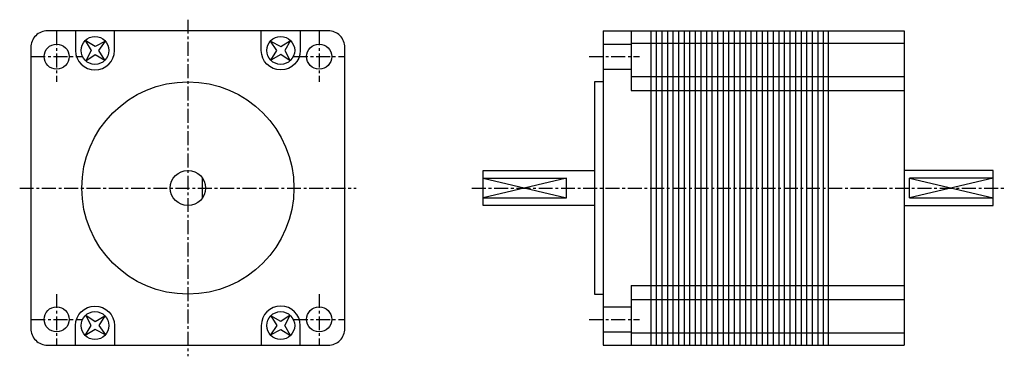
# Model space of a CAD drawing. Extents: x -30 to 147, y -30 to 30.
import ezdxf

# ---------------------------------------------------------------- set-up
doc = ezdxf.new("R2010")
doc.units = 0
doc.header["$LTSCALE"] = 2
doc.header["$MEASUREMENT"] = 0
doc.linetypes.add('CENTER', pattern=[2, 1.25, -0.25, 0.25, -0.25])
doc.layers.get('0').update_dxf_attribs({"linetype": 'CONTINUOUS'})
doc.layers.add('CENTER', color=1, linetype='CENTER')

msp = doc.modelspace()

# ---------------------------------------------------------------- linework, layer by layer
for p, q in [((74.6, 28.2), (74.6, -28.2)), ((74.6, 28.2), (128.6, 28.2)), ((79.6, 28.2), (79.6, 17.5)), ((83.1, 28.2), (83.1, -28.2)), ((84.1, 28.2), (84.1, -28.2)), ((85.1, 28.2), (85.1, -28.2)), ((86.1, 28.2), (86.1, -28.2)), ((87.1, 28.2), (87.1, -28.2)), ((88.1, 28.2), (88.1, -28.2)), ((89.1, 28.2), (89.1, -28.2)), ((90.1, 28.2), (90.1, -28.2)), ((91.1, 28.2), (91.1, -28.2)), ((92.1, 28.2), (92.1, -28.2)), ((93.1, 28.2), (93.1, -28.2)), ((94.1, 28.2), (94.1, -28.2)), ((95.1, 28.2), (95.1, -28.2)), ((96.1, 28.2), (96.1, -28.2)), ((97.1, 28.2), (97.1, -28.2)), ((98.1, 28.2), (98.1, -28.2)), ((99.1, 28.2), (99.1, -28.2)), ((100.1, 28.2), (100.1, -28.2)), ((101.1, 28.2), (101.1, -28.2)), ((102.1, 28.2), (102.1, -28.2)), ((103.1, 28.2), (103.1, -28.2)), ((104.1, 28.2), (104.1, -28.2)), ((105.1, 28.2), (105.1, -28.2)), ((106.1, 28.2), (106.1, -28.2)), ((107.1, 28.2), (107.1, -28.2)), ((108.1, 28.2), (108.1, -28.2)), ((109.1, 28.2), (109.1, -28.2)), ((110.1, 28.2), (110.1, -28.2)), ((111.1, 28.2), (111.1, -28.2)), ((112.1, 28.2), (112.1, -28.2)), ((113.1, 28.2), (113.1, -28.2)), ((114.1, 28.2), (114.1, -28.2)), ((115, 28.2), (115, -28.2)), ((128.6, 28.2), (128.6, -28.2)), ((74.6, 25.82), (79.6, 25.82)), ((79.6, 26), (128.6, 26)), ((74.6, 21.32), (79.6, 21.32)), ((79.6, 20), (128.6, 20)), ((79.6, 17.5), (128.6, 17.5)), ((2.62, -1.79), (2.62, 1.79)), ((53, 1.79), (68, 1.79)), ((53, 1.79), (68, -1.79)), ((68, 1.79), (53, -1.79)), ((68, -1.79), (68, 1.79)), ((144.6, 1.79), (129.6, -1.79)), ((129.6, 1.79), (144.6, -1.79)), ((129.6, -1.79), (129.6, 1.79)), ((144.6, 1.79), (129.6, 1.79)), ((53, -1.79), (68, -1.79)), ((129.6, -1.79), (144.6, -1.79)), ((79.6, -17.5), (128.6, -17.5)), ((79.6, -17.5), (79.6, -28.2)), ((79.6, -20), (128.6, -20)), ((74.6, -21.32), (79.6, -21.32)), ((74.6, -25.82), (79.6, -25.82)), ((79.6, -26), (128.6, -26)), ((74.6, -28.2), (128.6, -28.2))]:
    msp.add_line(p, q)
msp.add_lwpolyline([(-28.2, 25.2), (-28.2, -25.2, 0.414214), (-25.2, -28.2), (25.2, -28.2, 0.414214), (28.2, -25.2), (28.2, 25.2, 0.414214), (25.2, 28.2), (-25.2, 28.2, 0.414214)], format="xyb", close=True)
for points in [[(-20.18, 28.2), (-20.18, 24.68, 1), (-13.18, 24.68), (-13.18, 28.2)], [(20.18, 28.2), (20.18, 24.68, -1), (13.18, 24.68), (13.18, 28.2)], [(-20.18, -28.2), (-20.18, -24.68, -1), (-13.18, -24.68), (-13.18, -28.2)], [(20.18, -28.2), (20.18, -24.68, 1), (13.18, -24.68), (13.18, -28.2)]]:
    msp.add_lwpolyline(points, format="xyb")
for points in [[(-14.82, 26.35), (-16.67, 25.38), (-18.45, 26.45), (-17.38, 24.67), (-18.35, 22.82), (-16.67, 23.97), (-14.91, 22.91), (-15.97, 24.67), (-14.82, 26.35)], [(14.82, 26.35), (16.67, 25.38), (18.45, 26.45), (17.38, 24.67), (18.35, 22.82), (16.67, 23.97), (14.91, 22.91), (15.97, 24.67), (14.82, 26.35)], [(74.6, 19.05), (73, 19.05), (73, -19.05), (74.6, -19.05)], [(73, -3.17), (53, -3.17), (53, 3.17), (73, 3.17)], [(128.6, -3.17), (144.6, -3.17), (144.6, 3.17), (128.6, 3.17)], [(-14.82, -26.35), (-16.67, -25.38), (-18.45, -26.45), (-17.38, -24.67), (-18.35, -22.82), (-16.67, -23.97), (-14.91, -22.91), (-15.97, -24.67), (-14.82, -26.35)], [(14.82, -26.35), (16.67, -25.38), (18.45, -26.45), (17.38, -24.67), (18.35, -22.82), (16.67, -23.97), (14.91, -22.91), (15.97, -24.67), (14.82, -26.35)]]:
    msp.add_lwpolyline(points)
for centre, radius in [((-16.68, 24.68), 2.5), ((16.68, 24.68), 2.5), ((-23.57, 23.57), 2.25), ((23.57, 23.57), 2.25), ((0, 0), 19.05), ((0, 0), 3.17), ((-23.57, -23.57), 2.25), ((-16.68, -24.68), 2.5), ((16.68, -24.68), 2.5), ((23.57, -23.57), 2.25)]:
    msp.add_circle(centre, radius)
at = {"layer": 'CENTER'}
for p, q in [((0, 30.2), (0, -30.2)), ((-23.57, 28.11), (-23.57, 19.03)), ((23.57, 28.11), (23.57, 19.03)), ((-28.11, 23.57), (-19.03, 23.57)), ((19.03, 23.57), (28.11, 23.57)), ((72.03, 23.57), (81.11, 23.57)), ((-30.2, 0), (30.2, 0)), ((51, 0), (146.6, 0)), ((-23.57, -19.03), (-23.57, -28.11)), ((23.57, -19.03), (23.57, -28.11)), ((-28.11, -23.57), (-19.03, -23.57)), ((19.03, -23.57), (28.11, -23.57)), ((72.03, -23.57), (81.11, -23.57))]:
    msp.add_line(p, q, dxfattribs=at)

doc.saveas('drawing.dxf')
